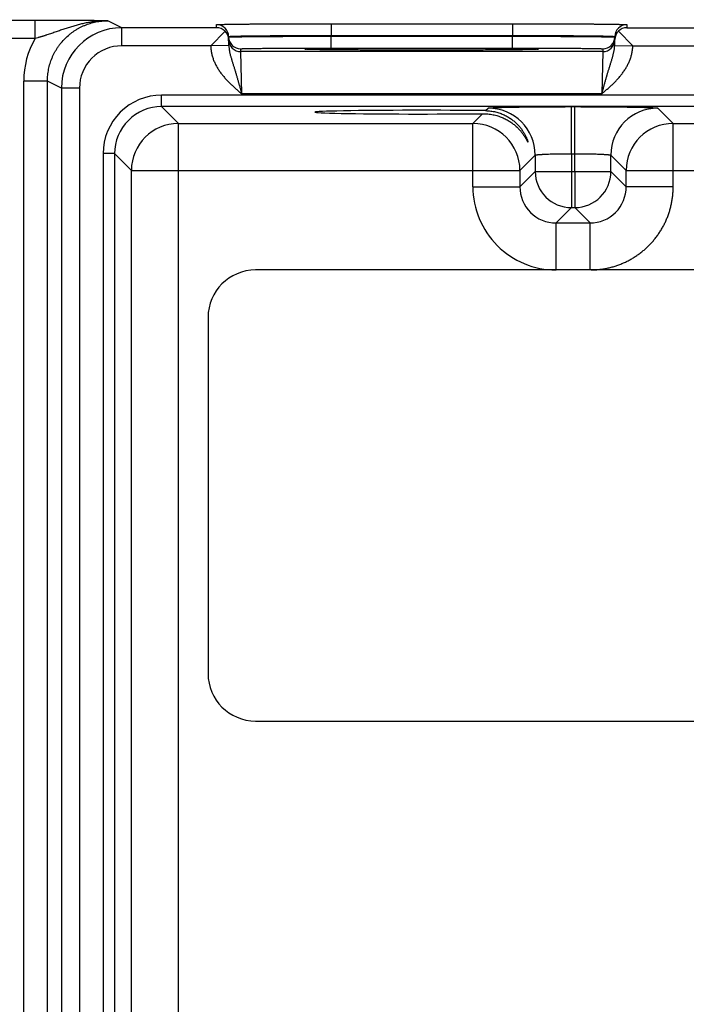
# Model space of a CAD drawing. Header units: inches. Extents: x 0 to 34, y 0 to 22.
# Tile 23 of 111: x 10 to 11.1, y 14.7 to 16.3. Entities that reach past the tile are written whole.
import ezdxf

# ---------------------------------------------------------------- set-up
doc = ezdxf.new("R2010")
doc.units = ezdxf.units.IN
doc.header["$LTSCALE"] = 1.87
doc.header["$MEASUREMENT"] = 0
doc.layers.get('0').update_dxf_attribs({"linetype": 'CONTINUOUS'})
doc.layers.add('DIMENSIONS', color=7, linetype='CONTINUOUS')
doc.styles.get("Standard").update_dxf_attribs({"font": 'txt', "width": 0.8})
doc.dimstyles.new('DIMSTYLE_1', dxfattribs={"dimtxt": 0.125, "dimasz": 0.18, "dimexe": 0.125, "dimexo": 0.0625, "dimgap": 0.09, "dimtad": 0, "dimtih": 1, "dimtoh": 1, "dimzin": 4, "dimdsep": 46, "dimtxsty": 'STANDARD', "dimblk": '_FILLED', "dimblk1": '_FILLED', "dimblk2": '_FILLED', "dimcen": 0.09, "dimadec": 0, "dimazin": 0, "dimtp": 0.01, "dimtm": 0.01, "dimtfac": 1, "dimtofl": 0, "dimtmove": 0, "dimatfit": 3, "dimldrblk": '_FILLED', "dimfxl": 1, "dimtolj": 1, "dimtzin": 4, "dimarcsym": 0})

# ---------------------------------------------------------------- blocks, each defined once
blk = doc.blocks.new('*D22')
at = {"layer": 'DIMENSIONS', "color": 2, "linetype": 'CONTINUOUS'}
blk.add_line((11.1846, 14.5132), (11.1846, 16.9873), dxfattribs=at)
at = {"layer": 'DIMENSIONS', "color": 2, "linetype": 'CONTINUOUS', "insert": (11.1221, 17.0498), "char_height": 0.125, "width": 1.225, "attachment_point": 1, "rotation": 90, "line_spacing_factor": 0.9}
blk.add_mtext('3.95{\\Ftxt.shx;\\W1.000000;\\H0.125000; }[100.3]', dxfattribs=at)
blk = doc.blocks.new('_FILLED')
at = {"color": 0, "linetype": 'BYBLOCK'}
blk.add_solid([(0, 0), (-1, 0.1736), (-1, -0.1736)], dxfattribs=at)
blk = doc.blocks.new('*D23')
at = {"layer": 'DIMENSIONS', "color": 2, "linetype": 'CONTINUOUS'}
blk.add_line((13.0446, 14.5132), (13.0446, 16.9873), dxfattribs=at)
at = {"layer": 'DIMENSIONS', "color": 2, "linetype": 'CONTINUOUS', "insert": (12.9821, 17.0498), "char_height": 0.125, "width": 1.225, "attachment_point": 1, "rotation": 90, "line_spacing_factor": 0.9}
blk.add_mtext('5.81{\\Ftxt.shx;\\W1.000000;\\H0.125000; }[147.5]', dxfattribs=at)
blk = doc.blocks.new('*D24')
at = {"layer": 'DIMENSIONS', "color": 2, "linetype": 'CONTINUOUS'}
blk.add_line((16.7646, 14.5132), (16.7646, 16.9873), dxfattribs=at)
at = {"layer": 'DIMENSIONS', "color": 2, "linetype": 'CONTINUOUS', "insert": (16.7021, 17.0498), "char_height": 0.125, "width": 1.025, "attachment_point": 1, "rotation": 90, "line_spacing_factor": 0.9}
blk.add_mtext('9.53{\\Ftxt.shx;\\W1.000000;\\H0.125000; }[242]', dxfattribs=at)

msp = doc.modelspace()

# ---------------------------------------------------------------- linework, layer by layer
at = {"color": 7, "linetype": 'CONTINUOUS'}
for p, q in [((10.0646, 16.2975), (8.4724, 16.2975)), ((10.0646, 16.2675), (10.0646, 16.2975)), ((10.2079, 16.2853), (10.1848, 16.2969)), ((10.2079, 16.2553), (10.2079, 16.2853)), ((10.3654, 16.2853), (10.2079, 16.2853)), ((10.3793, 16.2795), (10.3556, 16.2553)), ((10.3654, 16.2853), (10.3653, 16.2903)), ((10.5553, 16.292), (10.5553, 16.2723)), ((10.5553, 16.292), (10.856, 16.292)), ((10.856, 16.292), (10.856, 16.2723)), ((11.0319, 16.2795), (11.0556, 16.2554)), ((11.046, 16.2903), (11.0459, 16.2853)), ((11.0459, 16.2853), (11.2954, 16.2853)), ((10.0646, 16.2675), (8.4724, 16.2675)), ((10.3856, 16.2559), (10.3853, 16.2707)), ((10.5553, 16.2723), (10.856, 16.2723)), ((10.5553, 16.2713), (10.5553, 16.2723)), ((10.5553, 16.2516), (10.5553, 16.2713)), ((10.5553, 16.2713), (10.856, 16.2713)), ((10.856, 16.2713), (10.856, 16.2723)), ((10.856, 16.2516), (10.856, 16.2713)), ((11.0257, 16.2559), (11.026, 16.2707)), ((10.3556, 16.2553), (10.2079, 16.2553)), ((10.3856, 16.2559), (10.3556, 16.2554)), ((10.4054, 16.2456), (10.4053, 16.2503)), ((11.0059, 16.2456), (10.4054, 16.2456)), ((10.407, 16.1756), (10.4054, 16.2456)), ((10.5141, 16.2495), (10.5119, 16.2498)), ((10.5146, 16.2495), (10.5144, 16.2495)), ((10.5149, 16.2495), (10.5146, 16.2495)), ((10.5153, 16.2495), (10.5149, 16.2495)), ((10.5157, 16.2494), (10.5153, 16.2495)), ((10.5166, 16.2494), (10.5157, 16.2494)), ((10.5178, 16.2494), (10.5166, 16.2494)), ((10.5192, 16.2493), (10.5178, 16.2494)), ((10.5215, 16.2492), (10.5192, 16.2493)), ((10.5245, 16.2492), (10.5215, 16.2492)), ((10.5284, 16.2491), (10.5245, 16.2492)), ((10.532, 16.249), (10.5284, 16.2491)), ((10.5365, 16.2489), (10.532, 16.249)), ((10.542, 16.2489), (10.5365, 16.2489)), ((10.5488, 16.2488), (10.542, 16.2489)), ((10.5575, 16.2487), (10.5488, 16.2488)), ((10.5553, 16.2516), (10.856, 16.2516)), ((10.5647, 16.2486), (10.5575, 16.2487)), ((10.5734, 16.2485), (10.5647, 16.2486)), ((10.5829, 16.2485), (10.5734, 16.2485)), ((10.5929, 16.2484), (10.5829, 16.2485)), ((10.6034, 16.2483), (10.5929, 16.2484)), ((10.6144, 16.2483), (10.6034, 16.2483)), ((10.6257, 16.2482), (10.6144, 16.2483)), ((10.6374, 16.2482), (10.6257, 16.2482)), ((10.6493, 16.2481), (10.6374, 16.2482)), ((10.6615, 16.2481), (10.6493, 16.2481)), ((10.6739, 16.2481), (10.6615, 16.2481)), ((10.6865, 16.2481), (10.6739, 16.2481)), ((10.6991, 16.2481), (10.6865, 16.2481)), ((10.7117, 16.2481), (10.6991, 16.2481)), ((10.7243, 16.2481), (10.7117, 16.2481)), ((10.7369, 16.2481), (10.7243, 16.2481)), ((10.7493, 16.2481), (10.7369, 16.2481)), ((10.7614, 16.2481), (10.7493, 16.2481)), ((10.7735, 16.2482), (10.7614, 16.2481)), ((10.7852, 16.2482), (10.7735, 16.2482)), ((10.7961, 16.2483), (10.7852, 16.2482)), ((10.8059, 16.2483), (10.7961, 16.2483)), ((10.8184, 16.2484), (10.8059, 16.2483)), ((10.8287, 16.2485), (10.8184, 16.2484)), ((10.8374, 16.2485), (10.8287, 16.2485)), ((10.8471, 16.2486), (10.8374, 16.2485)), ((10.8551, 16.2487), (10.8471, 16.2486)), ((10.8619, 16.2488), (10.8551, 16.2487)), ((10.8678, 16.2488), (10.8619, 16.2488)), ((10.8729, 16.2489), (10.8678, 16.2488)), ((10.8783, 16.249), (10.8729, 16.2489)), ((10.8828, 16.2491), (10.8783, 16.249)), ((10.8865, 16.2492), (10.8828, 16.2491)), ((10.8895, 16.2492), (10.8865, 16.2492)), ((10.8919, 16.2493), (10.8895, 16.2492)), ((10.8934, 16.2494), (10.8919, 16.2493)), ((10.8947, 16.2494), (10.8934, 16.2494)), ((10.8954, 16.2494), (10.8947, 16.2494)), ((10.896, 16.2495), (10.8954, 16.2494)), ((10.8963, 16.2495), (10.896, 16.2495)), ((10.8966, 16.2495), (10.8963, 16.2495)), ((10.8968, 16.2495), (10.8966, 16.2495)), ((10.897, 16.2495), (10.8968, 16.2495)), ((10.8971, 16.2495), (10.897, 16.2495)), ((10.8993, 16.2498), (10.8971, 16.2495)), ((11.0059, 16.2456), (11.0043, 16.1756)), ((11.006, 16.2503), (11.0059, 16.2456)), ((11.0257, 16.2559), (11.0556, 16.2554)), ((11.0557, 16.2553), (11.2856, 16.2553)), ((10.0454, 12.9337), (10.0454, 16.1969)), ((10.0847, 16.1969), (10.0454, 16.1969)), ((10.0847, 12.9337), (10.0847, 16.1969)), ((10.1079, 16.1853), (10.0847, 16.1969)), ((10.1079, 16.1853), (10.1079, 12.9452)), ((10.1379, 16.1853), (10.1079, 16.1853)), ((10.1379, 16.1853), (10.1379, 12.9452)), ((10.2741, 16.1544), (10.2741, 16.1735)), ((17.6723, 16.1735), (10.2741, 16.1735)), ((11.0043, 16.1756), (10.407, 16.1756)), ((10.3019, 16.1266), (10.2741, 16.1544)), ((17.6723, 16.1544), (10.2741, 16.1544)), ((10.8116, 16.1478), (10.8159, 16.152)), ((10.9539, 16.0764), (10.9539, 16.1544)), ((10.9539, 16.1544), (10.9594, 16.1544)), ((10.9594, 16.0764), (10.9594, 16.1544)), ((11.0974, 16.152), (11.1228, 16.1266)), ((10.7905, 16.1266), (10.8066, 16.1427)), ((10.3019, 13.0039), (10.3019, 16.1266)), ((10.3019, 16.1266), (10.7905, 16.1266)), ((10.7905, 16.0216), (10.7905, 16.1266)), ((11.1228, 16.0216), (11.1228, 16.1266)), ((11.1228, 16.1266), (11.7205, 16.1266)), ((10.1771, 16.0765), (10.1771, 13.0541)), ((10.1961, 16.0765), (10.1771, 16.0765)), ((10.1961, 16.0765), (10.1961, 13.0541)), ((10.2239, 16.0487), (10.1961, 16.0765)), ((10.8939, 16.074), (10.8685, 16.0486)), ((10.8939, 16.074), (10.8939, 16.047)), ((10.9539, 16.0764), (10.9539, 16.047)), ((10.9539, 16.0764), (10.9594, 16.0764)), ((10.9594, 16.047), (10.9594, 16.0764)), ((11.0194, 16.047), (11.0194, 16.074)), ((11.0194, 16.074), (11.0448, 16.0486)), ((10.2239, 13.0819), (10.2239, 16.0487)), ((10.2239, 16.0486), (10.8685, 16.0486)), ((10.8685, 16.0486), (10.8685, 16.0216)), ((10.8939, 16.047), (10.8685, 16.0216)), ((10.8939, 16.047), (11.0194, 16.047)), ((10.9539, 16.047), (10.9539, 15.987)), ((10.9594, 16.047), (10.9594, 15.987)), ((11.0194, 16.047), (11.0448, 16.0216)), ((11.0448, 16.0216), (11.0448, 16.0486)), ((11.0448, 16.0486), (11.7985, 16.0486)), ((10.7905, 16.0216), (10.8685, 16.0216)), ((11.1228, 16.0216), (11.0448, 16.0216)), ((10.9539, 15.987), (10.9285, 15.9616)), ((10.9539, 15.987), (10.9594, 15.987)), ((10.9594, 15.987), (10.9848, 15.9616)), ((10.9285, 15.8836), (10.9285, 15.9616)), ((10.9285, 15.9616), (10.9848, 15.9616)), ((10.9848, 15.8836), (10.9848, 15.9616)), ((17.5165, 15.8836), (10.4299, 15.8836)), ((10.3512, 15.8049), (10.3512, 15.2144)), ((10.4299, 15.1356), (17.5165, 15.1356))]:
    msp.add_line(p, q, dxfattribs=at)
for points in [[(10.5144, 16.2495), (10.5142, 16.2495), (10.5142, 16.2495), (10.5142, 16.2495)], [(10.8971, 16.2495), (10.8971, 16.2495), (10.8971, 16.2495)]]:
    msp.add_lwpolyline(points, dxfattribs=at)
for centre, radius, start, end in [((10.2079, 16.1853), 0.1, 90.0004, 179.997), ((10.3653, 16.2703), 0.02, 1.0012, 90.0013), ((10.3652, 16.2651), 0.0202, 45.4189, 89.3143), ((10.3657, 16.2653), 0.0197, 1.0498, 46.2249), ((11.0455, 16.2653), 0.0197, 133.7752, 178.9502), ((11.046, 16.2703), 0.02, 89.9987, 178.9988), ((11.0461, 16.2651), 0.0202, 90.6857, 134.5811), ((10.1847, 16.1969), 0.1394, 149.567, 179.9998), ((10.4053, 16.2703), 0.02, 181.0012, 270.0013), ((10.4054, 16.2656), 0.02, 181.2271, 270.0013), ((11.0059, 16.2656), 0.02, 269.9987, 358.7855), ((11.006, 16.2703), 0.02, 269.9987, 358.9988), ((10.2079, 16.1853), 0.07, 89.9946, 179.998), ((10.8993, 16.2348), 0.015, 89.9998, 100.7095), ((10.2741, 16.0765), 0.097, 89.9966, 180.0034), ((10.2741, 16.0765), 0.078, 89.9906, 180.0094), ((10.8158, 16.074), 0.078, 0.0209, 89.9791), ((11.0974, 16.074), 0.078, 90.0209, 179.9791), ((10.302, 16.0486), 0.078, 90.0209, 179.9791), ((10.7905, 16.0486), 0.078, 0.0209, 89.9791), ((11.1228, 16.0486), 0.078, 90.0209, 179.9791), ((10.9539, 16.047), 0.06, 180.0209, 269.9791), ((10.9594, 16.047), 0.06, 270.0209, 359.9791), ((10.9285, 16.0216), 0.138, 179.9961, 270.0042), ((10.9284, 16.0216), 0.06, 179.9638, 270.0362), ((10.9848, 16.0216), 0.06, 269.9638, 0.0362), ((10.4299, 15.8049), 0.0787, 90, 180), ((10.4299, 15.2144), 0.0787, 180, 270)]:
    msp.add_arc(centre, radius, start, end, dxfattribs=at)
msp.add_ellipse((10.7056, 16.1453), major_axis=(0.1771, 0), ratio=0.017455, start_param=0.929285, end_param=5.318993, dxfattribs=at)
for points, knots in [([(10.1848, 16.2969), (10.1762, 16.2969), (10.1631, 16.297), (10.1452, 16.2972), (10.1254, 16.2973), (10.1043, 16.2974), (10.0821, 16.2974), (10.0705, 16.2975), (10.0646, 16.2975)], [0, 0, 0, 0, 0.213504, 0.326514, 0.446304, 0.709907, 0.852793, 1, 1, 1, 1]), ([(10.1848, 16.2969), (10.1822, 16.2969), (10.1771, 16.2968), (10.1695, 16.2963), (10.162, 16.2954), (10.1544, 16.2943), (10.147, 16.2928), (10.1395, 16.2911), (10.1321, 16.2892), (10.1248, 16.287), (10.1187, 16.2851), (10.1138, 16.2835), (10.1101, 16.2822), (10.1064, 16.281), (10.1015, 16.2793), (10.0966, 16.2776), (10.0916, 16.2759), (10.0878, 16.2746), (10.0846, 16.2736), (10.0821, 16.2727), (10.0802, 16.2721), (10.0783, 16.2715), (10.0763, 16.2709), (10.0744, 16.2703), (10.0724, 16.2697), (10.0705, 16.2691), (10.0679, 16.2684), (10.0659, 16.2678), (10.0646, 16.2675)], [0, 0, 0, 0, 0.06121, 0.122429, 0.183659, 0.244913, 0.306208, 0.36757, 0.42904, 0.490672, 0.552539, 0.58359, 0.614736, 0.645991, 0.677371, 0.740564, 0.772403, 0.80442, 0.836619, 0.852788, 0.869001, 0.885259, 0.901558, 0.917895, 0.934268, 0.950671, 0.967099, 1, 1, 1, 1]), ([(10.0847, 16.1969), (10.0847, 16.1985), (10.0848, 16.2018), (10.0852, 16.2067), (10.0858, 16.2115), (10.0869, 16.218), (10.0889, 16.2259), (10.0917, 16.2337), (10.0943, 16.2396), (10.0965, 16.244), (10.0989, 16.2483), (10.1016, 16.2524), (10.1044, 16.2565), (10.1084, 16.2616), (10.1139, 16.2677), (10.12, 16.2732), (10.1252, 16.2772), (10.1292, 16.28), (10.1333, 16.2827), (10.1376, 16.2851), (10.142, 16.2873), (10.148, 16.2899), (10.1557, 16.2927), (10.1636, 16.2947), (10.1701, 16.2958), (10.1749, 16.2964), (10.1798, 16.2968), (10.1831, 16.2969), (10.1848, 16.2969)], [0, 0, 0, 0, 0.031254, 0.062507, 0.093761, 0.125015, 0.187503, 0.249992, 0.281246, 0.312499, 0.343753, 0.375007, 0.406261, 0.437514, 0.500003, 0.562491, 0.593745, 0.624998, 0.656252, 0.687505, 0.718759, 0.750012, 0.8125, 0.874988, 0.906241, 0.937494, 0.968747, 1, 1, 1, 1]), ([(10.3653, 16.2903), (10.3653, 16.2903), (10.3653, 16.2903), (10.3653, 16.2903), (10.3653, 16.2903), (10.3653, 16.2903), (10.3654, 16.2904), (10.3654, 16.2904), (10.3654, 16.2904), (10.3655, 16.2904), (10.3656, 16.2904), (10.3657, 16.2904), (10.3658, 16.2904), (10.366, 16.2905), (10.3663, 16.2905), (10.3668, 16.2905), (10.3674, 16.2906), (10.3681, 16.2906), (10.369, 16.2906), (10.37, 16.2907), (10.371, 16.2907), (10.3722, 16.2908), (10.3735, 16.2908), (10.3749, 16.2908), (10.3764, 16.2909), (10.3781, 16.2909), (10.3804, 16.291), (10.3837, 16.291), (10.3879, 16.2911), (10.3924, 16.2912), (10.3974, 16.2912), (10.4028, 16.2913), (10.4085, 16.2914), (10.4146, 16.2914), (10.421, 16.2915), (10.4278, 16.2915), (10.4374, 16.2916), (10.45, 16.2917), (10.466, 16.2918), (10.4828, 16.2919), (10.5003, 16.2919), (10.5183, 16.2919), (10.5367, 16.292), (10.5491, 16.292), (10.5553, 16.292)], [0, 0, 0, 0, 0.000056, 0.000092, 0.000134, 0.000241, 0.000383, 0.000559, 0.000772, 0.001022, 0.001308, 0.001991, 0.002823, 0.003804, 0.004935, 0.007643, 0.010948, 0.014847, 0.019338, 0.02442, 0.030088, 0.03634, 0.043173, 0.050581, 0.058561, 0.067109, 0.076218, 0.096099, 0.118157, 0.142341, 0.168591, 0.196844, 0.227033, 0.259085, 0.292923, 0.328465, 0.365625, 0.44444, 0.528609, 0.617319, 0.709716, 0.80491, 0.901983, 1, 1, 1, 1]), ([(10.856, 16.292), (10.8622, 16.292), (10.8746, 16.292), (10.893, 16.2919), (10.911, 16.2919), (10.9285, 16.2919), (10.9453, 16.2918), (10.9612, 16.2917), (10.9739, 16.2916), (10.9835, 16.2915), (10.9902, 16.2915), (10.9967, 16.2914), (11.0027, 16.2914), (11.0085, 16.2913), (11.0138, 16.2912), (11.0188, 16.2912), (11.0234, 16.2911), (11.0276, 16.291), (11.0308, 16.291), (11.0332, 16.2909), (11.0348, 16.2909), (11.0363, 16.2908), (11.0378, 16.2908), (11.0391, 16.2908), (11.0402, 16.2907), (11.0413, 16.2907), (11.0423, 16.2906), (11.0431, 16.2906), (11.0439, 16.2906), (11.0445, 16.2905), (11.0449, 16.2905), (11.0453, 16.2905), (11.0454, 16.2904), (11.0456, 16.2904), (11.0457, 16.2904), (11.0458, 16.2904), (11.0458, 16.2904), (11.0459, 16.2904), (11.0459, 16.2904), (11.0459, 16.2903), (11.0459, 16.2903), (11.046, 16.2903), (11.046, 16.2903), (11.046, 16.2903), (11.046, 16.2903)], [0, 0, 0, 0, 0.098017, 0.19509, 0.290284, 0.382681, 0.471391, 0.55556, 0.634375, 0.671535, 0.707077, 0.740915, 0.772967, 0.803156, 0.831409, 0.857659, 0.881843, 0.903901, 0.923782, 0.932891, 0.941439, 0.949419, 0.956827, 0.96366, 0.969912, 0.97558, 0.980662, 0.985153, 0.989052, 0.992357, 0.995065, 0.996196, 0.997177, 0.998009, 0.998692, 0.998978, 0.999228, 0.999441, 0.999617, 0.999759, 0.999866, 0.999908, 0.999944, 1, 1, 1, 1]), ([(10.3853, 16.2707), (10.3853, 16.2707), (10.3853, 16.2707), (10.3853, 16.2707), (10.3853, 16.2707), (10.3854, 16.2707), (10.3854, 16.2707), (10.3854, 16.2707), (10.3855, 16.2708), (10.3855, 16.2708), (10.3856, 16.2708), (10.3858, 16.2708), (10.3859, 16.2708), (10.3861, 16.2709), (10.3863, 16.2709), (10.3866, 16.2709), (10.3869, 16.2709), (10.3873, 16.271), (10.3878, 16.271), (10.3886, 16.2711), (10.3895, 16.2711), (10.3904, 16.2711), (10.3915, 16.2712), (10.3926, 16.2712), (10.3939, 16.2713), (10.3958, 16.2713), (10.3983, 16.2714), (10.4017, 16.2715), (10.4055, 16.2716), (10.4096, 16.2717), (10.414, 16.2717), (10.4188, 16.2718), (10.424, 16.2719), (10.4294, 16.2719), (10.4352, 16.272), (10.4412, 16.272), (10.4498, 16.2721), (10.4611, 16.2722), (10.4754, 16.2723), (10.4904, 16.2723), (10.5061, 16.2723), (10.5222, 16.2724), (10.5387, 16.2724), (10.5497, 16.2723), (10.5553, 16.2723)], [0, 0, 0, 0, 0.000074, 0.000165, 0.000283, 0.000432, 0.000615, 0.000833, 0.001086, 0.001376, 0.002065, 0.002902, 0.003887, 0.005021, 0.006303, 0.007733, 0.009313, 0.011041, 0.014942, 0.019435, 0.024517, 0.030186, 0.036439, 0.043271, 0.050679, 0.058658, 0.076312, 0.096191, 0.118246, 0.142426, 0.168672, 0.196922, 0.227107, 0.259155, 0.292989, 0.328526, 0.365683, 0.44449, 0.52865, 0.617353, 0.709742, 0.804928, 0.901992, 1, 1, 1, 1]), ([(10.3853, 16.2699), (10.3853, 16.2699), (10.3853, 16.27), (10.3853, 16.27), (10.3853, 16.27), (10.3853, 16.27), (10.3854, 16.27), (10.3854, 16.27), (10.3854, 16.27), (10.3855, 16.27), (10.3855, 16.27), (10.3856, 16.27), (10.3858, 16.27), (10.3859, 16.27), (10.3861, 16.27), (10.3864, 16.2701), (10.3866, 16.2701), (10.3869, 16.2701), (10.3873, 16.2701), (10.3878, 16.2701), (10.3886, 16.2701), (10.3895, 16.2702), (10.3904, 16.2702), (10.3915, 16.2702), (10.3927, 16.2702), (10.3939, 16.2703), (10.3953, 16.2703), (10.3967, 16.2703), (10.3989, 16.2704), (10.4017, 16.2704), (10.4055, 16.2704), (10.4096, 16.2705), (10.4141, 16.2705), (10.4189, 16.2706), (10.424, 16.2706), (10.4294, 16.2707), (10.4352, 16.2707), (10.4412, 16.2708), (10.4498, 16.2708), (10.4611, 16.2709), (10.4754, 16.271), (10.4904, 16.2711), (10.5061, 16.2711), (10.5222, 16.2712), (10.5387, 16.2712), (10.5497, 16.2712), (10.5553, 16.2713)], [0, 0, 0, 0, 0.000039, 0.000068, 0.000105, 0.000205, 0.000341, 0.000513, 0.000722, 0.000969, 0.001252, 0.001932, 0.002761, 0.00374, 0.004868, 0.006146, 0.007574, 0.009151, 0.010876, 0.014774, 0.019265, 0.024346, 0.030014, 0.036267, 0.0431, 0.050509, 0.05849, 0.067038, 0.076148, 0.096032, 0.118094, 0.14228, 0.168533, 0.19679, 0.226982, 0.259037, 0.292878, 0.328423, 0.365586, 0.444407, 0.528581, 0.617296, 0.709699, 0.804898, 0.901977, 1, 1, 1, 1]), ([(10.856, 16.2723), (10.8616, 16.2723), (10.8726, 16.2724), (10.8891, 16.2724), (10.9052, 16.2723), (10.9209, 16.2723), (10.9359, 16.2723), (10.9501, 16.2722), (10.9615, 16.2721), (10.9701, 16.272), (10.9761, 16.272), (10.9819, 16.2719), (10.9873, 16.2719), (10.9924, 16.2718), (10.9972, 16.2717), (11.0017, 16.2717), (11.0058, 16.2716), (11.0095, 16.2715), (11.0129, 16.2714), (11.0155, 16.2713), (11.0174, 16.2713), (11.0186, 16.2712), (11.0198, 16.2712), (11.0208, 16.2711), (11.0218, 16.2711), (11.0227, 16.2711), (11.0234, 16.271), (11.024, 16.271), (11.0244, 16.2709), (11.0247, 16.2709), (11.0249, 16.2709), (11.0251, 16.2709), (11.0253, 16.2708), (11.0255, 16.2708), (11.0256, 16.2708), (11.0257, 16.2708), (11.0258, 16.2708), (11.0258, 16.2707), (11.0259, 16.2707), (11.0259, 16.2707), (11.0259, 16.2707), (11.0259, 16.2707), (11.026, 16.2707), (11.026, 16.2707), (11.026, 16.2707)], [0, 0, 0, 0, 0.098008, 0.195072, 0.290258, 0.382647, 0.47135, 0.55551, 0.634317, 0.671474, 0.707011, 0.740845, 0.772893, 0.803078, 0.831328, 0.857574, 0.881754, 0.903809, 0.923688, 0.941342, 0.949321, 0.956729, 0.963561, 0.969814, 0.975483, 0.980565, 0.985058, 0.988959, 0.990687, 0.992267, 0.993697, 0.994979, 0.996113, 0.997098, 0.997935, 0.998624, 0.998914, 0.999167, 0.999385, 0.999568, 0.999717, 0.999835, 0.999926, 1, 1, 1, 1]), ([(10.856, 16.2713), (10.8615, 16.2712), (10.8726, 16.2712), (10.889, 16.2712), (10.9052, 16.2711), (10.9208, 16.2711), (10.9359, 16.271), (10.9501, 16.2709), (10.9615, 16.2708), (10.97, 16.2708), (10.9761, 16.2707), (10.9818, 16.2707), (10.9873, 16.2706), (10.9924, 16.2706), (10.9972, 16.2705), (11.0017, 16.2705), (11.0058, 16.2704), (11.0095, 16.2704), (11.0124, 16.2704), (11.0145, 16.2703), (11.016, 16.2703), (11.0173, 16.2703), (11.0186, 16.2702), (11.0198, 16.2702), (11.0208, 16.2702), (11.0218, 16.2702), (11.0227, 16.2701), (11.0234, 16.2701), (11.024, 16.2701), (11.0244, 16.2701), (11.0247, 16.2701), (11.0249, 16.2701), (11.0251, 16.27), (11.0253, 16.27), (11.0255, 16.27), (11.0256, 16.27), (11.0257, 16.27), (11.0258, 16.27), (11.0258, 16.27), (11.0259, 16.27), (11.0259, 16.27), (11.0259, 16.27), (11.0259, 16.27), (11.0259, 16.27), (11.0259, 16.27), (11.0259, 16.2699), (11.0259, 16.2699)], [0, 0, 0, 0, 0.098023, 0.195102, 0.290301, 0.382704, 0.471419, 0.555593, 0.634414, 0.671577, 0.707122, 0.740963, 0.773018, 0.80321, 0.831467, 0.85772, 0.881906, 0.903968, 0.923852, 0.932962, 0.94151, 0.949491, 0.9569, 0.963733, 0.969986, 0.975654, 0.980735, 0.985226, 0.989124, 0.990849, 0.992426, 0.993854, 0.995132, 0.99626, 0.997239, 0.998068, 0.998748, 0.999031, 0.999278, 0.999487, 0.999659, 0.999795, 0.999895, 0.999932, 0.999961, 1, 1, 1, 1]), ([(10.3556, 16.2553), (10.3556, 16.2548), (10.3556, 16.2538), (10.3557, 16.2522), (10.3558, 16.2507), (10.356, 16.2492), (10.3562, 16.2477), (10.3564, 16.2462), (10.3567, 16.2447), (10.357, 16.2427), (10.3576, 16.2402), (10.3587, 16.2362), (10.3604, 16.2314), (10.3624, 16.2267), (10.3643, 16.2231), (10.3657, 16.2204), (10.3673, 16.2178), (10.3689, 16.2152), (10.3706, 16.2127), (10.3724, 16.2102), (10.3743, 16.2077), (10.3762, 16.2054), (10.3782, 16.203), (10.3809, 16.2), (10.3844, 16.1962), (10.3887, 16.1919), (10.3932, 16.1877), (10.3977, 16.1837), (10.4023, 16.1796), (10.4054, 16.177), (10.407, 16.1756)], [0, 0, 0, 0, 0.015626, 0.031252, 0.046878, 0.062504, 0.07813, 0.093756, 0.109382, 0.125008, 0.156258, 0.187508, 0.249996, 0.312486, 0.343737, 0.374987, 0.406238, 0.437489, 0.46874, 0.499991, 0.531242, 0.562493, 0.593745, 0.624996, 0.687496, 0.749996, 0.812498, 0.874998, 0.937499, 1, 1, 1, 1]), ([(10.3856, 16.2559), (10.3856, 16.2542), (10.3858, 16.2517), (10.3863, 16.2484), (10.3867, 16.246), (10.3872, 16.2436), (10.3878, 16.2412), (10.3884, 16.2388), (10.3891, 16.2364), (10.3898, 16.2341), (10.3905, 16.2317), (10.3912, 16.2293), (10.3922, 16.2262), (10.3932, 16.223), (10.3942, 16.2197), (10.395, 16.2173), (10.3957, 16.2148), (10.3965, 16.2124), (10.3971, 16.2103), (10.3976, 16.2086), (10.3981, 16.2069), (10.3988, 16.2048), (10.3995, 16.2022), (10.4003, 16.1996), (10.401, 16.197), (10.4016, 16.1948), (10.4021, 16.193), (10.4026, 16.1913), (10.4033, 16.1891), (10.404, 16.1864), (10.4046, 16.1841), (10.4051, 16.1824), (10.4055, 16.181), (10.4059, 16.1797), (10.4063, 16.1779), (10.4067, 16.1765), (10.407, 16.1756)], [0, 0, 0, 0, 0.06052, 0.090458, 0.120221, 0.149857, 0.179403, 0.208909, 0.238413, 0.267956, 0.29758, 0.327317, 0.3572, 0.417522, 0.448, 0.478712, 0.509671, 0.540886, 0.572359, 0.58819, 0.604083, 0.636056, 0.668275, 0.700725, 0.73339, 0.766253, 0.782753, 0.799296, 0.832498, 0.865833, 0.899278, 0.916033, 0.932805, 0.949592, 0.966389, 1, 1, 1, 1]), ([(10.4053, 16.2503), (10.4053, 16.2503), (10.4053, 16.2503), (10.4053, 16.2503), (10.4053, 16.2503), (10.4054, 16.2503), (10.4054, 16.2503), (10.4054, 16.2503), (10.4055, 16.2504), (10.4055, 16.2504), (10.4056, 16.2504), (10.4057, 16.2504), (10.4059, 16.2504), (10.4061, 16.2504), (10.4065, 16.2505), (10.407, 16.2505), (10.4075, 16.2505), (10.4082, 16.2506), (10.409, 16.2506), (10.4098, 16.2506), (10.4108, 16.2506), (10.4118, 16.2507), (10.4129, 16.2507), (10.4146, 16.2507), (10.4168, 16.2508), (10.4198, 16.2509), (10.4231, 16.2509), (10.4267, 16.251), (10.4307, 16.251), (10.4349, 16.2511), (10.4394, 16.2511), (10.4442, 16.2512), (10.4493, 16.2512), (10.4546, 16.2513), (10.4622, 16.2513), (10.4722, 16.2514), (10.4848, 16.2515), (10.4981, 16.2515), (10.5119, 16.2516), (10.5261, 16.2516), (10.5406, 16.2516), (10.5504, 16.2516), (10.5553, 16.2516)], [0, 0, 0, 0, 0.00013, 0.00018, 0.000238, 0.000379, 0.000556, 0.000768, 0.001018, 0.001304, 0.001987, 0.002819, 0.003801, 0.004931, 0.007639, 0.010944, 0.014843, 0.019334, 0.024416, 0.030084, 0.036337, 0.043169, 0.050578, 0.058558, 0.076214, 0.096095, 0.118154, 0.142337, 0.168588, 0.196841, 0.22703, 0.259082, 0.29292, 0.328462, 0.365623, 0.444438, 0.528607, 0.617317, 0.709715, 0.804909, 0.901983, 1, 1, 1, 1]), ([(10.5119, 16.2498), (10.5119, 16.2498), (10.5119, 16.2498), (10.5119, 16.2498), (10.5119, 16.2498), (10.512, 16.2498), (10.512, 16.2498), (10.512, 16.2498), (10.5121, 16.2498), (10.5121, 16.2498), (10.5122, 16.2498), (10.5123, 16.2499), (10.5125, 16.2499), (10.5126, 16.2499), (10.513, 16.2499), (10.5134, 16.25), (10.5141, 16.25), (10.5148, 16.2501), (10.5157, 16.2501), (10.5167, 16.2501), (10.5178, 16.2502), (10.519, 16.2502), (10.5203, 16.2503), (10.5217, 16.2503), (10.5233, 16.2503), (10.5249, 16.2504), (10.5274, 16.2504), (10.5307, 16.2505), (10.5349, 16.2506), (10.5396, 16.2506), (10.5447, 16.2507), (10.5502, 16.2508), (10.556, 16.2508), (10.5622, 16.2509), (10.5688, 16.251), (10.5756, 16.251), (10.5854, 16.2511), (10.5984, 16.2512), (10.6146, 16.2513), (10.6317, 16.2513), (10.6496, 16.2514), (10.668, 16.2514), (10.6867, 16.2514), (10.7056, 16.2515), (10.7246, 16.2514), (10.7433, 16.2514), (10.7617, 16.2514), (10.7795, 16.2513), (10.7967, 16.2513), (10.8129, 16.2512), (10.8258, 16.2511), (10.8356, 16.251), (10.8425, 16.251), (10.8491, 16.2509), (10.8553, 16.2508), (10.8611, 16.2508), (10.8666, 16.2507), (10.8717, 16.2506), (10.8763, 16.2506), (10.8806, 16.2505), (10.8839, 16.2504), (10.8863, 16.2504), (10.888, 16.2503), (10.8895, 16.2503), (10.891, 16.2503), (10.8923, 16.2502), (10.8935, 16.2502), (10.8946, 16.2501), (10.8956, 16.2501), (10.8965, 16.2501), (10.8972, 16.25), (10.8978, 16.25), (10.8983, 16.2499), (10.8986, 16.2499), (10.8988, 16.2499), (10.899, 16.2499), (10.8991, 16.2498), (10.8992, 16.2498), (10.8992, 16.2498), (10.8992, 16.2498), (10.8993, 16.2498), (10.8993, 16.2498), (10.8993, 16.2498), (10.8993, 16.2498), (10.8993, 16.2498), (10.8993, 16.2498), (10.8993, 16.2498)], [0, 0, 0, 0, 0.000028, 0.000046, 0.000067, 0.000121, 0.000191, 0.00028, 0.000386, 0.000511, 0.000654, 0.000996, 0.001412, 0.001903, 0.002469, 0.003824, 0.005476, 0.007427, 0.009674, 0.012215, 0.015051, 0.018178, 0.021595, 0.025301, 0.029292, 0.033567, 0.038123, 0.048066, 0.059098, 0.071192, 0.084318, 0.098447, 0.113543, 0.129569, 0.146489, 0.16426, 0.18284, 0.222246, 0.264327, 0.308678, 0.354872, 0.402465, 0.450996, 0.5, 0.549004, 0.597535, 0.645128, 0.691322, 0.735673, 0.777754, 0.81716, 0.83574, 0.853511, 0.870431, 0.886457, 0.901553, 0.915682, 0.928808, 0.940902, 0.951934, 0.961877, 0.966433, 0.970708, 0.974699, 0.978405, 0.981822, 0.984949, 0.987785, 0.990326, 0.992573, 0.994524, 0.996176, 0.997531, 0.998097, 0.998588, 0.999004, 0.999346, 0.999489, 0.999614, 0.99972, 0.999809, 0.999879, 0.999933, 0.999954, 0.999972, 1, 1, 1, 1]), ([(10.8971, 16.2495), (10.8969, 16.2495), (10.8964, 16.2495), (10.8953, 16.2494), (10.8937, 16.2494), (10.8915, 16.2493), (10.8889, 16.2492), (10.8859, 16.2491), (10.8826, 16.2491), (10.879, 16.249), (10.8734, 16.2489), (10.8657, 16.2488), (10.8555, 16.2487), (10.8441, 16.2486), (10.8316, 16.2485), (10.8181, 16.2484), (10.7985, 16.2483), (10.7723, 16.2482), (10.7395, 16.2481), (10.7057, 16.2481), (10.6718, 16.2481), (10.639, 16.2482), (10.6129, 16.2483), (10.5932, 16.2484), (10.5797, 16.2485), (10.5673, 16.2486), (10.5558, 16.2487), (10.5456, 16.2488), (10.5379, 16.2489), (10.5323, 16.249), (10.5287, 16.2491), (10.5254, 16.2491), (10.5224, 16.2492), (10.5198, 16.2493), (10.5176, 16.2494), (10.516, 16.2494), (10.5149, 16.2495), (10.5144, 16.2495), (10.5141, 16.2495)], [0, 0, 0, 0, 0.001812, 0.003868, 0.008711, 0.014521, 0.021285, 0.028992, 0.037624, 0.047167, 0.057601, 0.081057, 0.10781, 0.137648, 0.170338, 0.205621, 0.243221, 0.32417, 0.410643, 0.499923, 0.589206, 0.675687, 0.75665, 0.794259, 0.829552, 0.862252, 0.892103, 0.918868, 0.942339, 0.952779, 0.962329, 0.97097, 0.978683, 0.985455, 0.991273, 0.996124, 0.998184, 1, 1, 1, 1]), ([(10.856, 16.2516), (10.8609, 16.2516), (10.8706, 16.2516), (10.8852, 16.2516), (10.8994, 16.2516), (10.9132, 16.2515), (10.9265, 16.2515), (10.9391, 16.2514), (10.9491, 16.2513), (10.9566, 16.2513), (10.962, 16.2512), (10.967, 16.2512), (10.9718, 16.2511), (10.9764, 16.2511), (10.9806, 16.251), (10.9845, 16.251), (10.9882, 16.2509), (10.9915, 16.2509), (10.9944, 16.2508), (10.9967, 16.2507), (10.9984, 16.2507), (10.9995, 16.2507), (11.0005, 16.2506), (11.0014, 16.2506), (11.0023, 16.2506), (11.003, 16.2506), (11.0037, 16.2505), (11.0043, 16.2505), (11.0048, 16.2505), (11.0052, 16.2504), (11.0054, 16.2504), (11.0055, 16.2504), (11.0057, 16.2504), (11.0058, 16.2504), (11.0058, 16.2504), (11.0058, 16.2503), (11.0059, 16.2503), (11.0059, 16.2503), (11.0059, 16.2503), (11.0059, 16.2503), (11.0059, 16.2503), (11.006, 16.2503), (11.006, 16.2503)], [0, 0, 0, 0, 0.098017, 0.195091, 0.290285, 0.382683, 0.471393, 0.555562, 0.634377, 0.671538, 0.70708, 0.740918, 0.77297, 0.803159, 0.831412, 0.857663, 0.881846, 0.903905, 0.923786, 0.941442, 0.949422, 0.956831, 0.963663, 0.969916, 0.975584, 0.980666, 0.985157, 0.989056, 0.992361, 0.995069, 0.996199, 0.997181, 0.998013, 0.998696, 0.998982, 0.999232, 0.999444, 0.999621, 0.999762, 0.99982, 0.99987, 1, 1, 1, 1]), ([(11.0043, 16.1756), (11.0045, 16.1765), (11.005, 16.1783), (11.0057, 16.1806), (11.0062, 16.1824), (11.0066, 16.1841), (11.0073, 16.1864), (11.008, 16.1891), (11.0086, 16.1913), (11.0091, 16.193), (11.0096, 16.1948), (11.0102, 16.197), (11.011, 16.1996), (11.0117, 16.2022), (11.0124, 16.2043), (11.0129, 16.2061), (11.0133, 16.2073), (11.0136, 16.2086), (11.0141, 16.2103), (11.0148, 16.2124), (11.0155, 16.2148), (11.0163, 16.2173), (11.0171, 16.2197), (11.0181, 16.223), (11.0191, 16.2262), (11.0201, 16.2293), (11.0208, 16.2317), (11.0215, 16.2341), (11.0222, 16.2364), (11.0228, 16.2388), (11.0235, 16.2412), (11.024, 16.2436), (11.0246, 16.246), (11.025, 16.2484), (11.0255, 16.2517), (11.0257, 16.2542), (11.0257, 16.2559)], [0, 0, 0, 0, 0.033611, 0.067195, 0.083967, 0.100722, 0.134167, 0.167502, 0.200704, 0.217247, 0.233747, 0.26661, 0.299275, 0.331725, 0.363944, 0.379961, 0.395916, 0.41181, 0.427641, 0.459113, 0.490329, 0.521288, 0.552, 0.582478, 0.6428, 0.672683, 0.70242, 0.732044, 0.761587, 0.791091, 0.820597, 0.850143, 0.879779, 0.909542, 0.939479, 1, 1, 1, 1]), ([(11.0043, 16.1756), (11.0058, 16.177), (11.0089, 16.1796), (11.0135, 16.1837), (11.0181, 16.1877), (11.0225, 16.1919), (11.0262, 16.1955), (11.029, 16.1985), (11.0311, 16.2007), (11.0331, 16.203), (11.0351, 16.2054), (11.037, 16.2077), (11.0388, 16.2102), (11.0406, 16.2127), (11.0423, 16.2152), (11.044, 16.2178), (11.0455, 16.2204), (11.047, 16.2231), (11.0488, 16.2267), (11.0509, 16.2314), (11.0529, 16.2372), (11.0541, 16.2421), (11.0548, 16.2457), (11.0551, 16.2477), (11.0553, 16.2492), (11.0555, 16.2507), (11.0556, 16.2522), (11.0557, 16.2538), (11.0557, 16.2548), (11.0557, 16.2553)], [0, 0, 0, 0, 0.062501, 0.125003, 0.187505, 0.250007, 0.312508, 0.34376, 0.375012, 0.406263, 0.437515, 0.468767, 0.500018, 0.53127, 0.562521, 0.593773, 0.625024, 0.656275, 0.687526, 0.750017, 0.812506, 0.874993, 0.906243, 0.921869, 0.937495, 0.953122, 0.968748, 0.984374, 1, 1, 1, 1]), ([(10.8116, 16.1478), (10.8131, 16.1477), (10.8159, 16.1476), (10.8201, 16.1472), (10.8241, 16.1466), (10.8281, 16.1457), (10.8318, 16.1447), (10.8355, 16.1436), (10.839, 16.1422), (10.8434, 16.1403), (10.8486, 16.1375), (10.8544, 16.1338), (10.8595, 16.1297), (10.8641, 16.1254), (10.8675, 16.1217), (10.87, 16.1186), (10.8717, 16.1163), (10.8733, 16.114), (10.8747, 16.1118), (10.876, 16.1095), (10.8772, 16.1073), (10.8783, 16.1052), (10.8792, 16.1032), (10.8799, 16.1016), (10.8804, 16.1004), (10.8807, 16.0996), (10.881, 16.0988), (10.8812, 16.0981), (10.8814, 16.0974), (10.8816, 16.0969), (10.8817, 16.0964), (10.8818, 16.0961), (10.8818, 16.0959), (10.8819, 16.0958), (10.8819, 16.0956), (10.8819, 16.0955), (10.8819, 16.0954), (10.8819, 16.0954)], [0, 0, 0, 0, 0.045855, 0.09065, 0.134413, 0.177176, 0.218973, 0.25984, 0.299816, 0.338935, 0.414725, 0.487482, 0.557395, 0.624572, 0.689013, 0.720173, 0.750576, 0.780168, 0.808872, 0.836587, 0.863175, 0.888457, 0.912195, 0.934085, 0.944221, 0.953744, 0.962593, 0.970702, 0.978, 0.984418, 0.989885, 0.992242, 0.994337, 0.996164, 0.997719, 0.998998, 1, 1, 1, 1]), ([(10.8159, 16.152), (10.8159, 16.152), (10.8159, 16.152), (10.8159, 16.152), (10.816, 16.1521), (10.8161, 16.1521), (10.8162, 16.1521), (10.8163, 16.1521), (10.8165, 16.1522), (10.8168, 16.1522), (10.8172, 16.1523), (10.8177, 16.1524), (10.8183, 16.1524), (10.819, 16.1525), (10.8197, 16.1525), (10.8205, 16.1526), (10.8214, 16.1526), (10.8228, 16.1527), (10.8247, 16.1528), (10.8272, 16.1529), (10.83, 16.153), (10.833, 16.1531), (10.8364, 16.1532), (10.84, 16.1533), (10.844, 16.1534), (10.8481, 16.1535), (10.8525, 16.1536), (10.8589, 16.1537), (10.8674, 16.1538), (10.8782, 16.154), (10.8897, 16.1541), (10.9018, 16.1542), (10.9144, 16.1543), (10.9273, 16.1543), (10.9405, 16.1544), (10.9494, 16.1544), (10.9539, 16.1544)], [0, 0, 0, 0, 0.000163, 0.000356, 0.000838, 0.001454, 0.002211, 0.003109, 0.004151, 0.006666, 0.009759, 0.013431, 0.01768, 0.022505, 0.027903, 0.033872, 0.040409, 0.047509, 0.063386, 0.081466, 0.101706, 0.124061, 0.148477, 0.174898, 0.203261, 0.233501, 0.265545, 0.299319, 0.371734, 0.450065, 0.533574, 0.621476, 0.712942, 0.807113, 0.9031, 1, 1, 1, 1]), ([(10.9594, 16.1544), (10.9639, 16.1544), (10.9728, 16.1544), (10.986, 16.1543), (10.9989, 16.1543), (11.0115, 16.1542), (11.0236, 16.1541), (11.0351, 16.154), (11.0459, 16.1538), (11.0544, 16.1537), (11.0607, 16.1536), (11.0652, 16.1535), (11.0693, 16.1534), (11.0732, 16.1533), (11.0769, 16.1532), (11.0802, 16.1531), (11.0833, 16.153), (11.0861, 16.1529), (11.0886, 16.1528), (11.0905, 16.1527), (11.0919, 16.1526), (11.0928, 16.1526), (11.0936, 16.1525), (11.0943, 16.1525), (11.095, 16.1524), (11.0956, 16.1524), (11.0961, 16.1523), (11.0965, 16.1522), (11.0968, 16.1522), (11.097, 16.1521), (11.0971, 16.1521), (11.0972, 16.1521), (11.0973, 16.1521), (11.0974, 16.152), (11.0974, 16.152), (11.0974, 16.152), (11.0974, 16.152)], [0, 0, 0, 0, 0.0969, 0.192887, 0.287058, 0.378524, 0.466426, 0.549935, 0.628266, 0.700681, 0.734455, 0.766499, 0.796739, 0.825102, 0.851523, 0.875939, 0.898294, 0.918534, 0.936614, 0.952491, 0.959591, 0.966128, 0.972097, 0.977495, 0.98232, 0.986569, 0.990241, 0.993334, 0.995849, 0.996891, 0.997789, 0.998546, 0.999162, 0.999644, 0.999837, 1, 1, 1, 1]), ([(10.8066, 16.1427), (10.8081, 16.1428), (10.8111, 16.1427), (10.8155, 16.1424), (10.8198, 16.1419), (10.824, 16.1411), (10.828, 16.1402), (10.8331, 16.1387), (10.8391, 16.1365), (10.8459, 16.1333), (10.852, 16.1297), (10.8575, 16.1257), (10.8617, 16.1222), (10.8648, 16.1193), (10.8669, 16.1171), (10.8689, 16.1149), (10.8707, 16.1127), (10.8724, 16.1105), (10.874, 16.1083), (10.8754, 16.1062), (10.8765, 16.1045), (10.8773, 16.1031), (10.8779, 16.1022), (10.8784, 16.1013), (10.8789, 16.1004), (10.8794, 16.0996), (10.8798, 16.0988), (10.8802, 16.0981), (10.8805, 16.0975), (10.8807, 16.0971), (10.8809, 16.0968), (10.881, 16.0966), (10.8811, 16.0963), (10.8812, 16.0961), (10.8814, 16.0959), (10.8815, 16.0958), (10.8815, 16.0956), (10.8816, 16.0955), (10.8817, 16.0954), (10.8817, 16.0954), (10.8818, 16.0953), (10.8818, 16.0953), (10.8818, 16.0953), (10.8818, 16.0953), (10.8819, 16.0953), (10.8819, 16.0953), (10.8819, 16.0953), (10.8819, 16.0953), (10.8819, 16.0953), (10.8819, 16.0954), (10.8819, 16.0954), (10.8819, 16.0954)], [0, 0, 0, 0, 0.048093, 0.095091, 0.141009, 0.185866, 0.229688, 0.272501, 0.3552, 0.434225, 0.509783, 0.582024, 0.651013, 0.684282, 0.716702, 0.748235, 0.778826, 0.808398, 0.836844, 0.86402, 0.889735, 0.901969, 0.913737, 0.924997, 0.935698, 0.945787, 0.955203, 0.963879, 0.971744, 0.975349, 0.978724, 0.981859, 0.984745, 0.987372, 0.989733, 0.99182, 0.993626, 0.995146, 0.996377, 0.996884, 0.99732, 0.997686, 0.997986, 0.998225, 0.998416, 0.998584, 0.998762, 0.99898, 0.999254, 0.999593, 1, 1, 1, 1]), ([(10.8939, 16.074), (10.8939, 16.074), (10.8939, 16.0741), (10.8939, 16.0741), (10.894, 16.0741), (10.894, 16.0742), (10.8941, 16.0742), (10.8943, 16.0743), (10.8944, 16.0743), (10.8947, 16.0744), (10.8949, 16.0744), (10.8952, 16.0745), (10.8955, 16.0745), (10.896, 16.0746), (10.8967, 16.0747), (10.8977, 16.0748), (10.8988, 16.0749), (10.9, 16.075), (10.9013, 16.0751), (10.9028, 16.0752), (10.9044, 16.0753), (10.9061, 16.0754), (10.9086, 16.0756), (10.9119, 16.0757), (10.9163, 16.0759), (10.9209, 16.076), (10.9259, 16.0761), (10.9312, 16.0762), (10.9367, 16.0763), (10.9423, 16.0763), (10.9481, 16.0764), (10.9519, 16.0764), (10.9539, 16.0764)], [0, 0, 0, 0, 0.001207, 0.001961, 0.002833, 0.003829, 0.004956, 0.00761, 0.010815, 0.014577, 0.018901, 0.023788, 0.029238, 0.035251, 0.048954, 0.064874, 0.082978, 0.103228, 0.125578, 0.149979, 0.176374, 0.204703, 0.234899, 0.300612, 0.3729, 0.451087, 0.53444, 0.622178, 0.713473, 0.807469, 0.903279, 1, 1, 1, 1]), ([(10.9594, 16.0764), (10.9614, 16.0764), (10.9652, 16.0764), (10.971, 16.0763), (10.9766, 16.0763), (10.9821, 16.0762), (10.9873, 16.0761), (10.9923, 16.076), (10.997, 16.0759), (11.0014, 16.0757), (11.0047, 16.0756), (11.0072, 16.0754), (11.0089, 16.0753), (11.0105, 16.0752), (11.012, 16.0751), (11.0133, 16.075), (11.0145, 16.0749), (11.0156, 16.0748), (11.0165, 16.0747), (11.0173, 16.0746), (11.0178, 16.0745), (11.0181, 16.0745), (11.0184, 16.0744), (11.0186, 16.0744), (11.0188, 16.0743), (11.019, 16.0743), (11.0192, 16.0742), (11.0192, 16.0742), (11.0193, 16.0741), (11.0193, 16.0741), (11.0194, 16.0741), (11.0194, 16.074), (11.0194, 16.074)], [0, 0, 0, 0, 0.096721, 0.192531, 0.286527, 0.377822, 0.46556, 0.548913, 0.6271, 0.699388, 0.765101, 0.795297, 0.823626, 0.850021, 0.874422, 0.896772, 0.917022, 0.935126, 0.951046, 0.964749, 0.970762, 0.976212, 0.981099, 0.985423, 0.989185, 0.99239, 0.995044, 0.996171, 0.997167, 0.998039, 0.998793, 1, 1, 1, 1]), ([(10.9867, 15.8836), (10.9873, 15.8837), (10.9884, 15.8837), (10.9901, 15.8837), (10.9918, 15.8838), (10.9934, 15.8839), (10.9951, 15.884), (10.9968, 15.8842), (10.9985, 15.8843), (11.0007, 15.8846), (11.0035, 15.8849), (11.0068, 15.8854), (11.0101, 15.886), (11.0145, 15.8868), (11.0199, 15.8881), (11.0264, 15.89), (11.0327, 15.8922), (11.039, 15.8947), (11.0451, 15.8974), (11.051, 15.9005), (11.0568, 15.9039), (11.0625, 15.9075), (11.0679, 15.9114), (11.0732, 15.9156), (11.0783, 15.92), (11.0831, 15.9247), (11.0877, 15.9296), (11.092, 15.9347), (11.0961, 15.94), (11.1, 15.9455), (11.1035, 15.9512), (11.1068, 15.9571), (11.1098, 15.9631), (11.1125, 15.9692), (11.1149, 15.9755), (11.117, 15.9819), (11.1188, 15.9884), (11.1202, 15.9949), (11.1214, 16.0015), (11.1222, 16.0082), (11.1227, 16.0149), (11.1228, 16.0194), (11.1228, 16.0216)], [0, 0, 0, 0, 0.007813, 0.015626, 0.02344, 0.031253, 0.039066, 0.046879, 0.054692, 0.062505, 0.078131, 0.093757, 0.109383, 0.125009, 0.156259, 0.187508, 0.218758, 0.250008, 0.281257, 0.312507, 0.343757, 0.375007, 0.406256, 0.437506, 0.468756, 0.500005, 0.531255, 0.562505, 0.593754, 0.625004, 0.656254, 0.687503, 0.718753, 0.750003, 0.781252, 0.812502, 0.843752, 0.875001, 0.906251, 0.937501, 0.96875, 1, 1, 1, 1])]:
    msp.add_open_spline(points, degree=3, knots=knots, dxfattribs=at)

# ---------------------------------------------------------------- dimensions: what is measured, and where the dimension line sits
at = {"layer": 'DIMENSIONS', "color": 2, "linetype": 'CONTINUOUS'}
for feature_location, picture, middle in [((11.1846, 14.5132), '*D22', (11.1846, 17.6623)), ((13.0446, 14.5132), '*D23', (13.0446, 17.6623)), ((16.7646, 14.5132), '*D24', (16.7646, 17.5623))]:
    dim = msp.add_ordinate_dim(feature_location=feature_location, offset=(0, 2.474), dtype=1, origin=(7.2365, 14.4507), dimstyle='DIMSTYLE_1', override={"dimtad": 1, "dimtih": 0, "dimtoh": 0}, dxfattribs=at)
    dim.commit()
    dim.dimension.update_dxf_attribs({"geometry": picture, "text_midpoint": middle})

doc.saveas('drawing.dxf')
